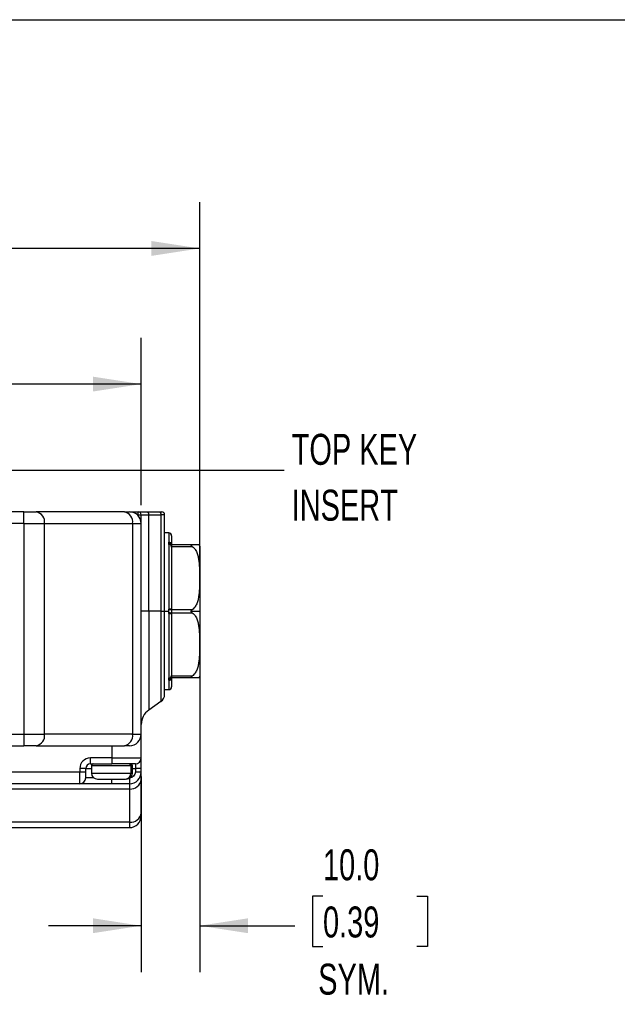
# Model space of a CAD drawing. Header units: millimetres. Extents: x 16 to 683, y 16 to 524.
# Tile 16 of 38: x 177 to 279, y 355 to 524. Entities that reach past the tile are written whole.
import ezdxf

# ---------------------------------------------------------------- set-up
doc = ezdxf.new("R2010")
doc.units = ezdxf.units.MM
doc.header["$LTSCALE"] = 2.5
doc.layers.add('DIMENSIONS', color=140, linetype='Continuous', lineweight=25)
doc.layers.add('TEXT', color=140, linetype='Continuous', lineweight=25)
doc.styles.add('SLDTEXTSTYLE0', font='TXT', dxfattribs={"width": 0.7})
doc.dimstyles.new('SLDDIMSTYLE1', dxfattribs={"dimtxt": 5.39502, "dimasz": 8.255, "dimexe": 0, "dimexo": 0.0625, "dimgap": 1.348755, "dimtad": 0, "dimtih": 1, "dimtoh": 1, "dimrnd": 1e-09, "dimzin": 4, "dimdsep": 46, "dimtxsty": 'SLDTEXTSTYLE0', "dimsah": 1, "dimcen": 0.09, "dimadec": 0, "dimazin": 1, "dimtfac": 1, "dimtofl": 0, "dimtmove": 0, "dimatfit": 3, "dimfxl": 0, "dimfrac": 2, "dimtolj": 1, "dimtzin": 12, "dimarcsym": 0})
doc.dimstyles.new('SLDDIMSTYLE4', dxfattribs={"dimtxt": 5.39502, "dimasz": 8.255, "dimexe": 0, "dimexo": 0.0625, "dimgap": 1.348755, "dimtad": 0, "dimtih": 1, "dimtoh": 1, "dimrnd": 1e-09, "dimzin": 4, "dimdsep": 46, "dimtxsty": 'SLDTEXTSTYLE0', "dimsah": 1, "dimcen": 0.09, "dimadec": 0, "dimazin": 1, "dimtfac": 1, "dimtmove": 0, "dimatfit": 0, "dimfxl": 0, "dimfrac": 2, "dimtolj": 1, "dimtzin": 12, "dimarcsym": 0})
doc.dimstyles.new('SLDDIMSTYLE6', dxfattribs={"dimtxt": 0.18, "dimasz": 2.54, "dimexe": 0, "dimexo": 0.0625, "dimgap": 0, "dimtad": 0, "dimtih": 1, "dimtoh": 1, "dimdec": 0, "dimrnd": 1e-09, "dimzin": 0, "dimdsep": 46, "dimtxsty": 'Standard', "dimblk1": 'DOT', "dimblk2": 'DOT', "dimsah": 1, "dimcen": 0.09, "dimadec": 0, "dimazin": 0, "dimtfac": 2.54, "dimtdec": 0, "dimtofl": 0, "dimtmove": 0, "dimatfit": 3, "dimldrblk": 'DOT', "dimfxl": 0, "dimfrac": 2, "dimtolj": 1, "dimtzin": 0, "dimarcsym": 0})

# ---------------------------------------------------------------- blocks, each defined once
blk = doc.blocks.new('_D_15')
at = {"layer": 'DIMENSIONS'}
for p, q in [((103, 440.87), (103, 469.49)), ((198, 440.87), (198, 469.49)), ((103, 461.55), (135.28, 461.55)), ((142.59, 461.55), (140.78, 461.55)), ((140.78, 461.55), (140.78, 452.98)), ((158.63, 461.55), (160.44, 461.55)), ((160.44, 461.55), (160.44, 452.98)), ((198, 461.55), (165.94, 461.55)), ((140.78, 452.98), (142.59, 452.98)), ((160.44, 452.98), (158.63, 452.98))]:
    blk.add_line(p, q, dxfattribs=at)
for points in [[(103, 461.55), (111.26, 460.28), (111.26, 462.82)], [(198, 461.55), (189.75, 462.82), (189.75, 460.28)]]:
    blk.add_solid(points, dxfattribs=at)
at = {"layer": 'DIMENSIONS', "char_height": 5.292, "attachment_point": 1, "style": 'SLDTEXTSTYLE0'}
for s, insert in [('95.0', (142.59, 469.58)), ('3.74', (142.59, 459.8))]:
    blk.add_mtext(s, dxfattribs=dict(at, insert=insert))
blk = doc.blocks.new('_D_17')
at = {"layer": 'DIMENSIONS'}
for p, q in [((208, 419.52), (208, 360.97)), ((198, 394.42), (198, 360.97)), ((229.09, 373.95), (227.28, 373.95)), ((227.28, 373.95), (227.28, 365.38)), ((245.13, 373.95), (246.94, 373.95)), ((246.94, 373.95), (246.94, 365.38)), ((198, 368.91), (182.13, 368.91)), ((208, 368.91), (224.26, 368.91)), ((227.28, 365.38), (229.09, 365.38)), ((246.94, 365.38), (245.13, 365.38))]:
    blk.add_line(p, q, dxfattribs=at)
for points in [[(198, 368.91), (189.75, 370.18), (189.75, 367.64)], [(208, 368.91), (216.26, 367.64), (216.26, 370.18)]]:
    blk.add_solid(points, dxfattribs=at)
at = {"layer": 'DIMENSIONS', "char_height": 5.292, "attachment_point": 1, "style": 'SLDTEXTSTYLE0'}
for s, insert in [('10.0', (229.09, 381.98)), ('0.39', (229.09, 372.2)), ('SYM.', (228.27, 362.42))]:
    blk.add_mtext(s, dxfattribs=dict(at, insert=insert))
blk = doc.blocks.new('_D_18')
at = {"layer": 'DIMENSIONS'}
for p, q in [((93, 425.87), (93, 492.68)), ((208, 425.87), (208, 492.68)), ((93, 484.75), (135.28, 484.75)), ((142.59, 484.75), (140.78, 484.75)), ((140.78, 484.75), (140.78, 476.17)), ((158.63, 484.75), (160.44, 484.75)), ((160.44, 484.75), (160.44, 476.17)), ((208, 484.75), (165.94, 484.75)), ((140.78, 476.17), (142.59, 476.17)), ((160.44, 476.17), (158.63, 476.17))]:
    blk.add_line(p, q, dxfattribs=at)
for points in [[(93, 484.75), (101.26, 483.48), (101.26, 486.02)], [(208, 484.75), (199.75, 486.02), (199.75, 483.48)]]:
    blk.add_solid(points, dxfattribs=at)
at = {"layer": 'DIMENSIONS', "char_height": 5.292, "attachment_point": 1, "style": 'SLDTEXTSTYLE0'}
for s, insert in [('115.0', (140.35, 492.77)), ('4.53', (142.59, 482.99))]:
    blk.add_mtext(s, dxfattribs=dict(at, insert=insert))
blk = doc.blocks.new('_Dot')
at = {"color": 0, "linetype": 'ByBlock', "lineweight": -2}
blk.add_line((-0.5, 0), (-1, 0), dxfattribs=at)
at = {"color": 0, "linetype": 'ByBlock', "const_width": 0.5}
blk.add_lwpolyline([(-0.25, 0, 1), (0.25, 0, 1)], format="xyb", close=True, dxfattribs=at)

msp = doc.modelspace()

# ---------------------------------------------------------------- linework, layer by layer
for p, q in [((177.929214, 439.69978), (169.562459, 439.69978)), ((177.929214, 437.69978), (177.929214, 439.69978)), ((195.121602, 439.69978), (180.050534, 439.69978)), ((196.083525, 439.69978), (197.500282, 439.69978)), ((197.500282, 439.19978), (197.500282, 439.69978)), ((198.992764, 439.69978), (201.073858, 439.69978)), ((197.323157, 439.19978), (197.500282, 439.19978)), ((197.500282, 439.19978), (198.000282, 439.19978)), ((197.500282, 439.19978), (197.500282, 439.022655)), ((198.000282, 437.69978), (198.000282, 439.19978)), ((198.000282, 439.19978), (199.279552, 439.19978)), ((199.279552, 422.69978), (199.279552, 439.19978)), ((199.279552, 439.19978), (201.360646, 439.19978)), ((201.360646, 439.19978), (201.360646, 422.69978)), ((202.000282, 439.19978), (201.360646, 439.19978)), ((202.000282, 422.69978), (202.000282, 439.19978)), ((177.929214, 437.69978), (172.000282, 437.69978)), ((177.929214, 437.69978), (177.929214, 401.69978)), ((177.929214, 437.69978), (181.464748, 437.69978)), ((181.464748, 401.69978), (181.464748, 437.69978)), ((181.464748, 437.69978), (196.535816, 437.69978)), ((196.535816, 437.69978), (196.535816, 401.69978)), ((196.535816, 437.69978), (198.000282, 437.69978)), ((198.000282, 401.69978), (198.000282, 437.69978)), ((202.700282, 436.09978), (202.000282, 436.09978)), ((202.700282, 436.09978), (202.700282, 434.489702)), ((202.700282, 434.110019), (202.700282, 423.079463)), ((203.200964, 434.044835), (203.149546, 434.191406)), ((206.740257, 434.04978), (203.200282, 434.04978)), ((203.200282, 433.684264), (203.200282, 433.79978)), ((203.200282, 433.79978), (206.740257, 433.79978)), ((199.279552, 422.69978), (198.000282, 422.69978)), ((199.279552, 422.69978), (199.279552, 405.794705)), ((201.360646, 422.69978), (199.279552, 422.69978)), ((201.360646, 422.69978), (201.360646, 407.251902)), ((201.360646, 422.69978), (202.000282, 422.69978)), ((202.000282, 422.69978), (202.717076, 422.69978)), ((203.200282, 422.94978), (203.200282, 423.065295)), ((206.740257, 422.94978), (203.200282, 422.94978)), ((206.551116, 422.69978), (208.000282, 422.69978)), ((202.700282, 422.320097), (202.700282, 411.28954)), ((203.200282, 422.334264), (203.200282, 422.44978)), ((203.200282, 422.44978), (206.740257, 422.44978)), ((202.700282, 410.909857), (202.700282, 409.29978)), ((203.149546, 411.208153), (203.200964, 411.354727)), ((203.200282, 411.59978), (203.200282, 411.715295)), ((206.740257, 411.59978), (203.200282, 411.59978)), ((203.200282, 411.34978), (206.740257, 411.34978)), ((202.000282, 409.29978), (202.700282, 409.29978)), ((201.360646, 407.251902), (199.279552, 405.794705)), ((172.000282, 401.69978), (177.929214, 401.69978)), ((177.929214, 401.69978), (177.929214, 399.69978)), ((177.929214, 401.69978), (181.464748, 401.69978)), ((196.535816, 401.69978), (181.464748, 401.69978)), ((196.535816, 401.69978), (198.000282, 401.69978)), ((198.000282, 397.59978), (198.000282, 401.69978)), ((170.366307, 399.69978), (177.929214, 399.69978)), ((180.050534, 399.69978), (195.121602, 399.69978)), ((193.000282, 399.69978), (193.000282, 397.59978)), ((193.000282, 397.59978), (189.300282, 397.59978)), ((189.300282, 396.59978), (189.300282, 397.59978)), ((193.000282, 397.59978), (193.000282, 396.59978)), ((193.000282, 397.59978), (198.000282, 397.59978)), ((187.500282, 395.79978), (187.500282, 395.19978)), ((188.500282, 395.79978), (187.500282, 395.79978)), ((188.500282, 395.19978), (188.500282, 395.79978)), ((188.500282, 395.79978), (189.500282, 395.79978)), ((189.300282, 396.59978), (193.000282, 396.59978)), ((189.500282, 396.29978), (189.500282, 394.99978)), ((189.500282, 396.29978), (196.23333, 396.29978)), ((189.770978, 396.598345), (189.750282, 396.59978)), ((196.250282, 396.59978), (196.229586, 396.598345)), ((196.23333, 396.29978), (196.23333, 394.99978)), ((196.23333, 396.29978), (196.500282, 396.29978)), ((196.500282, 394.99978), (196.500282, 396.29978)), ((196.500282, 395.79978), (197.000282, 395.79978)), ((197.000282, 396.59978), (197.000282, 395.79978)), ((198.000282, 395.79978), (197.000282, 395.79978)), ((197.000282, 395.79978), (197.000282, 395.19978)), ((198.000282, 395.19978), (198.000282, 395.79978)), ((187.500282, 395.19978), (113.500282, 395.19978)), ((188.500282, 395.19978), (187.500282, 395.19978)), ((187.500282, 393.19978), (187.500282, 395.19978)), ((189.900282, 394.19978), (188.500282, 394.19978)), ((189.500282, 394.99978), (196.23333, 394.99978)), ((196.000282, 394.133754), (196.000282, 393.19978)), ((196.23333, 394.99978), (196.500282, 394.99978)), ((198.000282, 395.19978), (197.000282, 395.19978)), ((187.500282, 393.19978), (113.500282, 393.19978)), ((193.000282, 393.19978), (193.000282, 393.996598)), ((196.000282, 393.19978), (193.000282, 393.19978)), ((196.000282, 393.19978), (196.000282, 392.29554)), ((198.000282, 388.242324), (198.000282, 393.933844)), ((196.000282, 392.29554), (166.496042, 392.29554)), ((196.000282, 392.29554), (196.000282, 386.60402)), ((196.000282, 386.60402), (105.000282, 386.60402)), ((105.000282, 385.69978), (196.000282, 385.69978)), ((196.000282, 386.60402), (196.000282, 385.69978))]:
    msp.add_line(p, q)
at = {"flags": 128}
for points in [[(198.992764, 439.69978), (199.048714, 439.690172), (199.102513, 439.66172), (199.152095, 439.615515), (199.195554, 439.553333), (199.23122, 439.477565), (199.257722, 439.391121), (199.274042, 439.297325), (199.279552, 439.19978)], [(201.073858, 439.69978), (201.129808, 439.690172), (201.183607, 439.66172), (201.233189, 439.615515), (201.276648, 439.553333), (201.312314, 439.477565), (201.338816, 439.391121), (201.355136, 439.297325), (201.360646, 439.19978)]]:
    msp.add_lwpolyline(points, dxfattribs=at)
for centre, radius, start, end in [((179.696981, 437.94978), 1.785357, 351.95053302, 78.57824634), ((194.768049, 437.94978), 1.785357, 351.95053302, 78.57824634), ((196.000282, 437.69978), 2, 0, 90), ((197.500282, 439.19978), 0.5, 0, 90), ((201.500282, 439.19978), 0.5, 0, 90), ((202.700282, 435.59978), 0.5, 0, 90), ((202.728516, 434.01769), 0.472856, 3.89130715, 93.42315166), ((202.734648, 433.643905), 0.46738, 4.95377541, 94.21674354), ((202.748693, 433.954225), 0.461587, 11.94738843, 95.35070278), ((202.711281, 433.691178), 0.500915, 12.52151045, 90.64416317), ((206.000282, 433.805631), 2, 0, 7.02916275), ((202.825181, 418.65726), 4.423966, 85.13615098, 91.61781845), ((203.517603, 413.053126), 9.90174, 91.83647523, 94.7035988), ((202.825181, 426.742299), 4.423966, 268.38218155, 274.86384902), ((203.517603, 432.346434), 9.90174, 265.2964012, 268.16352477), ((202.734648, 411.755654), 0.46738, 265.78325646, 355.04622459), ((202.728516, 411.38187), 0.472856, 266.57684834, 356.10869285), ((202.711281, 411.708381), 0.500915, 269.35583683, 347.47848955), ((202.748693, 411.445334), 0.461587, 264.64929722, 348.05261157), ((206.000282, 411.593929), 2, 352.96377412, 0), ((202.700282, 409.79978), 0.5, 270, 0), ((200.500282, 408.48063), 1.5, 305, 0), ((201.000282, 403.337248), 3, 125, 180), ((179.696981, 401.44978), 1.785357, 281.42175366, 8.04946698), ((194.768049, 401.44978), 1.785357, 281.42175366, 8.04946698), ((196.000282, 401.69978), 2, 270, 0), ((197.000282, 397.59978), 1, 270, 0), ((189.300282, 395.79978), 0.8, 90, 180), ((189.800282, 396.29978), 0.3, 95.60556648, 180), ((195.942315, 396.310045), 0.291196, 357.97970069, 81.91289383), ((196.200282, 396.29978), 0.3, 0, 84.39443352), ((187.500282, 394.19978), 1, 270, 0), ((190.500282, 394.99978), 1, 180, 270), ((195.269891, 394.963098), 0.964136, 272.36054101, 2.18040732), ((195.500282, 394.99978), 1, 270, 0), ((196.000282, 395.19978), 2, 270, 0), ((196.164777, 394.134655), 1.846457, 264.8889262, 353.75645361), ((196.164777, 388.443135), 1.846457, 264.8889262, 353.75645361), ((196.000282, 387.69978), 2, 270, 0)]:
    msp.add_arc(centre, radius, start, end)
for points in [[(177.929214, 439.69978), (178.724841, 439.69978), (179.487941, 439.69978), (180.050534, 439.69978)], [(195.121602, 439.69978), (195.684195, 439.69978), (196.000282, 439.69978), (196.000282, 439.69978)], [(203.200282, 435.59978), (203.200282, 435.59978), (203.200282, 435.067099), (203.200282, 434.04978)], [(203.200282, 433.684264), (203.200282, 431.404428), (203.200282, 427.41158), (203.200282, 423.065295)], [(202.717076, 422.69978), (202.717077, 422.77371), (202.710756, 422.847594), (202.70565, 422.921519)], [(203.200282, 422.334264), (203.200282, 417.987979), (203.200282, 413.995132), (203.200282, 411.715295)], [(203.200282, 411.34978), (203.200282, 410.33246), (203.200282, 409.79978), (203.200282, 409.79978)], [(180.050534, 399.69978), (179.487941, 399.69978), (178.724841, 399.69978), (177.929214, 399.69978)], [(196.000282, 399.69978), (196.000282, 399.69978), (195.684195, 399.69978), (195.121602, 399.69978)], [(189.300282, 397.59978), (188.306835, 397.59978), (187.500282, 396.793227), (187.500282, 395.79978)], [(188.500282, 394.19978), (188.500282, 394.19978), (188.500282, 394.647865), (188.500282, 395.19978)], [(197.000282, 395.19978), (197.000282, 394.647865), (196.552197, 394.19978), (196.000282, 394.19978)], [(198.000282, 393.933844), (198.000282, 394.75779), (198.000282, 395.19978), (198.000282, 395.19978)], [(198.000282, 387.69978), (198.000282, 387.69978), (198.000282, 387.889204), (198.000282, 388.242324)]]:
    msp.add_open_spline(points, degree=3)
for points, knots in [([(197.500282, 439.69978), (197.501028, 439.69978), (197.50252, 439.69978), (197.514652, 439.69978), (197.534038, 439.69978), (197.561388, 439.69978), (197.614706, 439.69978), (197.714148, 439.69978), (197.888066, 439.69978), (198.107651, 439.69978), (198.339627, 439.69978), (198.565026, 439.69978), (198.770262, 439.69978), (198.918509, 439.69978), (198.992764, 439.69978)], [0, 0, 0, 0, 0.04937085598, 0.09858797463, 0.1477618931, 0.19700343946, 0.24642298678, 0.37314453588, 0.50001976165, 0.6267413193, 0.75361655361, 0.83579619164, 0.91775272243, 1, 1, 1, 1]), ([(201.073858, 439.69978), (201.099808, 439.69978), (201.151357, 439.69978), (201.221077, 439.69978), (201.284141, 439.69978), (201.340058, 439.69978), (201.399297, 439.69978), (201.453715, 439.69978), (201.49324, 439.69978), (201.497923, 439.69978), (201.500282, 439.69978)], [0, 0, 0, 0, 0.1008820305, 0.2004028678, 0.2994954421, 0.3991047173, 0.5001611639, 0.667381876, 0.8325361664, 1, 1, 1, 1]), ([(202.70565, 434.413801), (202.704084, 434.426448), (202.700929, 434.451931), (202.700499, 434.47705), (202.700282, 434.489702)], [0, 0, 0, 0, 0.496300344, 1, 1, 1, 1]), ([(202.700282, 434.110019), (202.700499, 434.123906), (202.700929, 434.151476), (202.704084, 434.1786), (202.70565, 434.192062)], [0, 0, 0, 0, 0.503699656, 1, 1, 1, 1]), ([(202.70565, 434.192062), (202.708675, 434.215623), (202.713529, 434.253421), (202.718412, 434.30458), (202.71353, 434.355285), (202.708676, 434.39133), (202.70565, 434.413801)], [0, 0, 0, 0, 0.3116831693, 0.499999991, 0.6882853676, 1, 1, 1, 1]), ([(203.200282, 434.04978), (203.200282, 434.04978), (203.200281, 434.026408), (203.200282, 433.939315), (203.200282, 433.87593), (203.200282, 433.79978)], [0, 0, 0, 0, 0.5, 0.5, 1, 1, 1, 1]), ([(206.740257, 433.79978), (206.697362, 433.830397), (206.6558, 433.860286), (206.582963, 433.922014), (206.55097, 433.955293), (206.551189, 433.996836), (206.559618, 434.008496), (206.585059, 434.025986), (206.601763, 434.032271), (206.656145, 434.046408), (206.697492, 434.04978), (206.740257, 434.04978)], [0, 0, 0, 0, 0.25, 0.25, 0.5, 0.5, 0.625, 0.625, 0.75, 0.75, 1, 1, 1, 1]), ([(207.977868, 434.04978), (207.980301, 434.04978), (207.991097, 434.04978), (207.956152, 434.04978), (207.806684, 434.04978), (207.435726, 434.04978), (207.062407, 434.04978), (206.802779, 434.04978), (206.740257, 434.04978)], [0, 0, 0, 0, 0.08458945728, 0.37533078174, 0.66797347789, 0.83909531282, 0.96125231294, 1, 1, 1, 1]), ([(206.740257, 433.79978), (206.955626, 433.646058), (207.11707, 433.453876), (207.385131, 433.034727), (207.485464, 432.814501), (207.648708, 432.362223), (207.711042, 432.128856), (207.80909, 431.662593), (207.845098, 431.428795), (207.928955, 430.726161), (207.953386, 430.256125), (207.981676, 429.314999), (207.985338, 428.843899), (207.985309, 427.901322), (207.981613, 427.429684), (207.953143, 426.48814), (207.928551, 426.018032), (207.844397, 425.3159), (207.808282, 425.082373), (207.710099, 424.616983), (207.647919, 424.384764), (207.484692, 423.93331), (207.382709, 423.710742), (207.183894, 423.400325), (207.110146, 423.301022), (206.941921, 423.11397), (206.846965, 423.025944), (206.740257, 422.94978)], [0, 0, 0, 0, 0.0625, 0.0625, 0.125, 0.125, 0.1875, 0.1875, 0.25, 0.25, 0.375, 0.375, 0.5, 0.5, 0.625, 0.625, 0.75, 0.75, 0.8125, 0.8125, 0.875, 0.875, 0.9375, 0.9375, 0.96875, 0.96875, 1, 1, 1, 1]), ([(208.000282, 433.805631), (208.000282, 433.805631), (208.000282, 432.635495), (208.000282, 428.47011), (208.000282, 425.645151), (208.000282, 422.69978)], [0, 0, 0, 0, 0.5, 0.5, 1, 1, 1, 1]), ([(202.000282, 408.48063), (202.000282, 408.48063), (202.000282, 409.97879), (202.000282, 415.311855), (202.000282, 418.928734), (202.000282, 422.69978)], [0, 0, 0, 0, 0.5, 0.5, 1, 1, 1, 1]), ([(202.70565, 422.921519), (202.704084, 422.947628), (202.700929, 423.000234), (202.700499, 423.052923), (202.700282, 423.079463)], [0, 0, 0, 0, 0.496300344, 1, 1, 1, 1]), ([(202.70565, 422.478041), (202.708905, 422.524073), (202.714128, 422.597916), (202.71627, 422.671912), (202.717076, 422.69978)], [0, 0, 0, 0, 0.62339780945, 1, 1, 1, 1]), ([(203.200282, 422.94978), (203.200282, 422.87363), (203.200281, 422.787053), (203.200282, 422.612782), (203.200282, 422.52593), (203.200282, 422.44978)], [0, 0, 0, 0, 0.5, 0.5, 1, 1, 1, 1]), ([(206.551116, 422.69978), (206.551116, 422.756241), (206.583512, 422.805781), (206.656013, 422.886023), (206.697413, 422.919199), (206.740257, 422.94978)], [0, 0, 0, 0, 0.5, 0.5, 1, 1, 1, 1]), ([(206.740257, 422.44978), (206.69744, 422.480341), (206.655961, 422.513547), (206.583204, 422.594167), (206.551116, 422.6437), (206.551116, 422.69978)], [0, 0, 0, 0, 0.5, 0.5, 1, 1, 1, 1]), ([(208.000282, 422.69978), (208.000282, 419.754408), (208.000282, 416.929449), (208.000282, 412.764065), (208.000282, 411.593929), (208.000282, 411.593929)], [0, 0, 0, 0, 0.5, 0.5, 1, 1, 1, 1]), ([(202.700282, 422.320097), (202.700499, 422.346636), (202.700929, 422.399325), (202.704084, 422.451932), (202.70565, 422.478041)], [0, 0, 0, 0, 0.503699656, 1, 1, 1, 1]), ([(206.740257, 422.44978), (206.955626, 422.296058), (207.11707, 422.103876), (207.385131, 421.684727), (207.485464, 421.464501), (207.648708, 421.012223), (207.711042, 420.778856), (207.80909, 420.312593), (207.845098, 420.078795), (207.928955, 419.376161), (207.953386, 418.906125), (207.981676, 417.964999), (207.985338, 417.493899), (207.985309, 416.551322), (207.981613, 416.079684), (207.953143, 415.13814), (207.928551, 414.668032), (207.844397, 413.9659), (207.808282, 413.732373), (207.710099, 413.266983), (207.647919, 413.034764), (207.484692, 412.58331), (207.382709, 412.360742), (207.183894, 412.050325), (207.110146, 411.951022), (206.941921, 411.76397), (206.846965, 411.675944), (206.740257, 411.59978)], [0, 0, 0, 0, 0.0625, 0.0625, 0.125, 0.125, 0.1875, 0.1875, 0.25, 0.25, 0.375, 0.375, 0.5, 0.5, 0.625, 0.625, 0.75, 0.75, 0.8125, 0.8125, 0.875, 0.875, 0.9375, 0.9375, 0.96875, 0.96875, 1, 1, 1, 1]), ([(202.70565, 411.207498), (202.704084, 411.220959), (202.700929, 411.248083), (202.700499, 411.275653), (202.700282, 411.28954)], [0, 0, 0, 0, 0.496300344, 1, 1, 1, 1]), ([(202.700282, 410.909857), (202.700499, 410.92251), (202.700929, 410.947629), (202.704084, 410.973112), (202.70565, 410.985759)], [0, 0, 0, 0, 0.503699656, 1, 1, 1, 1]), ([(202.70565, 410.985759), (202.710758, 411.021678), (202.717079, 411.058108), (202.717074, 411.132022), (202.710754, 411.169485), (202.70565, 411.207498)], [0, 0, 0, 0, 0.5, 0.5, 1, 1, 1, 1]), ([(203.200282, 411.59978), (203.200282, 411.52363), (203.200281, 411.460425), (203.200282, 411.373248), (203.200282, 411.34978), (203.200282, 411.34978)], [0, 0, 0, 0, 0.5, 0.5, 1, 1, 1, 1]), ([(206.740257, 411.34978), (206.697362, 411.34978), (206.6558, 411.353165), (206.582963, 411.372253), (206.55097, 411.389192), (206.551189, 411.430849), (206.559618, 411.446812), (206.585059, 411.477974), (206.601763, 411.493506), (206.656145, 411.539508), (206.697492, 411.569256), (206.740257, 411.59978)], [0, 0, 0, 0, 0.25, 0.25, 0.5, 0.5, 0.625, 0.625, 0.75, 0.75, 1, 1, 1, 1]), ([(206.740257, 411.34978), (206.919105, 411.34978), (207.395322, 411.34978), (207.712479, 411.34978), (207.902065, 411.34978), (207.978159, 411.34978), (207.977979, 411.34978), (207.977869, 411.34978)], [0, 0, 0, 0, 0.12135133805, 0.32312239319, 0.51184108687, 0.70094961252, 1, 1, 1, 1]), ([(198.000282, 395.79978), (198.000282, 396.277156), (198.000282, 396.735016), (198.000282, 397.410128), (198.000282, 397.59978), (198.000282, 397.59978)], [0, 0, 0, 0, 0.5, 0.5, 1, 1, 1, 1]), ([(197.000282, 396.59978), (196.999444, 396.59978), (196.997773, 396.59978), (196.98413, 396.59978), (196.962309, 396.59978), (196.931526, 396.59978), (196.89199, 396.59978), (196.843651, 396.59978), (196.786505, 396.59978), (196.696142, 396.59978), (196.558147, 396.59978), (196.352569, 396.59978), (196.110659, 396.59978), (195.833819, 396.59978), (195.526952, 396.59978), (195.19544, 396.59978), (194.843546, 396.59978), (194.482945, 396.59978), (194.117447, 396.59978), (193.7511, 396.59978), (193.377922, 396.59978), (193.126546, 396.59978), (193.000282, 396.59978)], [0, 0, 0, 0, 0.0302321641, 0.0602656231, 0.0901667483, 0.120002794, 0.149841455, 0.1797504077, 0.2097968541, 0.2400470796, 0.3043172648, 0.3686712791, 0.4343090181, 0.5000323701, 0.5656701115, 0.6313934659, 0.6956636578, 0.7600176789, 0.8202677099, 0.8799880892, 0.9397189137, 1, 1, 1, 1]), ([(195.956211, 396.59978), (195.977561, 396.59978), (196.020107, 396.59978), (196.072814, 396.59978), (196.116948, 396.59978), (196.151809, 396.59978), (196.177381, 396.59978), (196.194427, 396.59978), (196.198048, 396.59978), (196.199865, 396.59978)], [0, 0, 0, 0, 0.1438498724, 0.2866734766, 0.4288848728, 0.5709034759, 0.7131504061, 0.8560447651, 1, 1, 1, 1]), ([(195.956211, 396.59978), (195.977561, 396.59978), (196.020107, 396.59978), (196.072814, 396.59978), (196.116948, 396.59978), (196.151809, 396.59978), (196.177381, 396.59978), (196.194427, 396.59978), (196.198048, 396.59978), (196.199865, 396.59978)], [0, 0, 0, 0, 0.1438498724, 0.2866734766, 0.4288848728, 0.5709034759, 0.7131504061, 0.8560447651, 1, 1, 1, 1]), ([(193.000282, 393.19978), (192.933126, 393.19978), (192.798936, 393.19978), (192.59801, 393.19978), (192.397717, 393.19978), (192.198052, 393.19978), (191.890304, 393.19978), (191.478124, 393.19978), (190.965763, 393.19978), (190.465977, 393.19978), (189.819208, 393.19978), (189.083381, 393.19978), (188.486201, 393.19978), (188.108358, 393.19978), (187.880921, 393.19978), (187.706081, 393.19978), (187.598709, 393.19978), (187.53795, 393.19978), (187.506148, 393.19978), (187.502238, 393.19978), (187.500282, 393.19978)], [0, 0, 0, 0, 0.0233344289, 0.0466268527, 0.0699085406, 0.093210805, 0.1165648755, 0.1782980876, 0.2400920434, 0.3043993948, 0.3687677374, 0.5000056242, 0.6312435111, 0.6955508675, 0.7599192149, 0.8216524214, 0.8834463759, 0.9223081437, 0.9611109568, 1, 1, 1, 1]), ([(190.500607, 393.99978), (190.491221, 393.99978), (190.685011, 393.99978), (191.412088, 393.99978), (191.9227, 393.99978), (193.06191, 393.99978), (193.654982, 393.99978), (194.683446, 393.99978), (195.086767, 393.99978), (195.309602, 393.99978)], [0, 0, 0, 0, 0.25, 0.25, 0.5, 0.5, 0.75, 0.75, 1, 1, 1, 1])]:
    msp.add_open_spline(points, degree=3, knots=knots)
at = {"layer": 'TEXT'}
msp.add_line((15.875, 523.875), (682.625, 523.875), dxfattribs=at)

# ---------------------------------------------------------------- texts
at = {"layer": 'DIMENSIONS', "char_height": 5.2916667, "attachment_point": 1, "style": 'SLDTEXTSTYLE0'}
for s, insert in [('TOP KEY', (223.735615, 453.039039)), ('INSERT', (223.735615, 443.483483))]:
    msp.add_mtext(s, dxfattribs=dict(at, insert=insert))

# ---------------------------------------------------------------- dimensions: what is measured, and where the dimension line sits
at = {"layer": 'DIMENSIONS'}
dim = msp.add_linear_dim(base=(208.000282, 484.745734), p1=(93.000282, 422.69978), p2=(208.000282, 422.69978), angle=0, dimstyle='SLDDIMSTYLE1', dxfattribs=at)
dim.commit()
dim.dimension.update_dxf_attribs({"geometry": '_D_18', "text_midpoint": (150.609257, 484.745734), "dimtype": 160})
dim = msp.add_linear_dim(base=(198.000282, 461.553961), p1=(103.000282, 437.69978), p2=(198.000282, 437.69978), dimstyle='SLDDIMSTYLE1', dxfattribs=at)
dim.commit()
dim.dimension.update_dxf_attribs({"geometry": '_D_15', "text_midpoint": (150.609257, 461.553961), "dimtype": 160})
dim = msp.add_linear_dim(base=(208.000282, 368.905971), p1=(198.000282, 397.59978), p2=(208.000282, 422.69978), text='<>\\PSYM.', dimstyle='SLDDIMSTYLE4', dxfattribs=at)
dim.commit()
dim.dimension.update_dxf_attribs({"geometry": '_D_17', "text_midpoint": (237.110172, 368.905971), "dimtype": 160})

# ---------------------------------------------------------------- leaders
msp.add_leader([(150.816054, 428.209958), (165.391535, 446.812892), (222.455834, 446.812892)], dimstyle='SLDDIMSTYLE6', dxfattribs=at)

doc.saveas('drawing.dxf')
